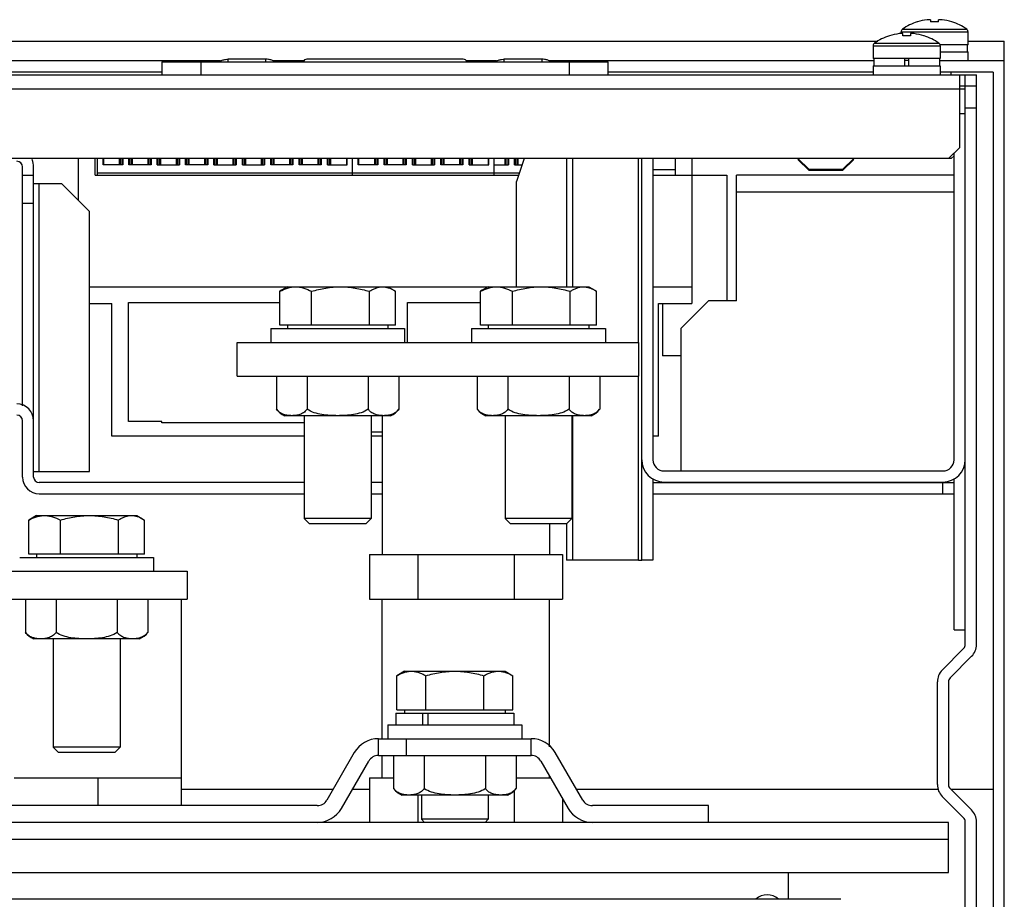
# Model space of a CAD drawing. Header units: millimetres. Extents: x 83 to 681, y 333 to 713.
# Tile 4 of 4: x 504 to 681, y 556 to 713. Entities that reach past the tile are written whole.
import ezdxf

# ---------------------------------------------------------------- set-up
doc = ezdxf.new("R2010")
doc.units = ezdxf.units.MM
doc.header["$LTSCALE"] = 68.636347
doc.layers.get('0').update_dxf_attribs({"linetype": 'CONTINUOUS'})

msp = doc.modelspace()

# ---------------------------------------------------------------- linework, layer by layer
at = {"color": 7, "linetype": 'Continuous'}
for p, q in [((667.71, 713.19), (667.08, 713.19)), ((667.71, 713.19), (667.71, 712.79)), ((669.76, 713.19), (669.13, 713.19)), ((669.13, 712.79), (669.13, 713.19)), ((662.65, 711.47), (674.19, 711.47)), ((665.33, 712.79), (665.32, 712.81)), ((671.52, 712.81), (671.51, 712.79)), ((660.33, 710.29), (660.32, 710.31)), ((662.71, 710.69), (662.08, 710.69)), ((662.42, 711.03), (674.42, 711.03)), ((662.42, 710.69), (662.42, 711.03)), ((662.71, 710.29), (662.71, 710.69)), ((664.76, 710.69), (664.13, 710.69)), ((664.13, 710.69), (664.13, 710.29)), ((666.52, 710.31), (666.51, 710.29)), ((674.42, 708.71), (674.42, 711.03)), ((108.6, 709.35), (658.24, 709.35)), ((657.42, 708.53), (669.42, 708.53)), ((657.42, 708.53), (657.42, 706.21)), ((657.65, 708.97), (669.19, 708.97)), ((674.42, 708.71), (669.38, 708.71)), ((669.42, 708.53), (669.42, 706.21)), ((674.31, 707.41), (674.31, 708.71)), ((674.42, 709.35), (680.92, 709.35)), ((680.92, 333.31), (680.92, 709.35)), ((548.57, 706.11), (541.77, 706.11)), ((548.57, 705.61), (548.57, 706.11)), ((583.92, 706.11), (555.92, 706.11)), ((598.07, 706.11), (591.27, 706.11)), ((598.07, 705.61), (598.07, 706.11)), ((669.42, 706.21), (657.42, 706.21)), ((657.52, 706.21), (657.52, 704.91)), ((663.09, 704.91), (663.09, 706.21)), ((663.74, 706.21), (663.74, 704.91)), ((669.32, 706.21), (669.32, 704.91)), ((669.42, 707.41), (674.42, 707.41)), ((674.42, 705.81), (674.42, 707.41)), ((540.4, 705.81), (109.32, 705.81)), ((529.92, 705.61), (529.92, 703.31)), ((529.92, 705.61), (609.92, 705.61)), ((536.92, 703.31), (536.92, 705.61)), ((555.35, 705.81), (549.93, 705.81)), ((589.9, 705.81), (584.49, 705.81)), ((657.52, 705.81), (599.43, 705.81)), ((602.92, 705.61), (602.92, 703.31)), ((609.92, 703.31), (609.92, 705.61)), ((657.42, 704.91), (669.42, 704.91)), ((657.42, 704.91), (657.42, 703.31)), ((663.09, 705.96), (663.74, 705.96)), ((680.92, 705.81), (669.32, 705.81)), ((669.42, 704.91), (669.42, 703.31)), ((90.92, 703.31), (675.92, 703.31)), ((529.92, 703.81), (109.42, 703.81)), ((657.42, 703.81), (609.92, 703.81)), ((678.92, 703.81), (669.42, 703.81)), ((671.42, 703.31), (671.42, 703.81)), ((672.92, 690.31), (672.92, 703.31)), ((673.92, 601.2), (673.92, 703.31)), ((675.92, 601.19), (675.92, 703.31)), ((678.92, 703.81), (678.92, 335.31)), ((92.92, 700.81), (673.92, 700.81)), ((672.92, 701.31), (675.92, 701.31)), ((675.92, 697.31), (673.92, 697.31)), ((673.92, 696.31), (672.92, 696.31)), ((670.92, 688.31), (672.92, 690.31)), ((671.42, 688.31), (671.92, 688.81)), ((671.92, 634.31), (671.92, 689.31)), ((671.42, 688.31), (95.92, 688.31)), ((504.92, 643.98), (504.92, 686.81)), ((506.92, 631.21), (506.92, 686.81)), ((514.92, 688.31), (514.92, 680.81)), ((517.92, 685.31), (517.92, 688.31)), ((518.38, 685.31), (518.38, 688.31)), ((519.36, 687.18), (519.36, 688.31)), ((522.91, 687.18), (519.36, 687.18)), ((519.49, 687.18), (519.49, 688.31)), ((522.34, 687.18), (522.34, 688.31)), ((522.53, 687.18), (522.53, 688.31)), ((522.79, 688.31), (522.79, 687.18)), ((522.91, 688.31), (522.91, 687.18)), ((524.01, 687.18), (524.01, 688.31)), ((527.99, 687.18), (524.01, 687.18)), ((524.12, 688.31), (524.12, 687.18)), ((524.39, 688.31), (524.39, 687.18)), ((524.57, 688.31), (524.57, 687.18)), ((527.42, 687.18), (527.42, 688.31)), ((527.61, 687.18), (527.61, 688.31)), ((527.87, 688.31), (527.87, 687.18)), ((527.99, 688.31), (527.99, 687.18)), ((529.09, 687.18), (529.09, 688.31)), ((529.09, 687.18), (533.07, 687.18)), ((529.2, 688.31), (529.2, 687.18)), ((529.47, 688.31), (529.47, 687.18)), ((529.65, 688.31), (529.65, 687.18)), ((532.5, 687.18), (532.5, 688.31)), ((532.69, 687.18), (532.69, 688.31)), ((532.95, 688.31), (532.95, 687.18)), ((533.07, 688.31), (533.07, 687.18)), ((534.17, 687.18), (534.17, 688.31)), ((538.15, 687.18), (534.17, 687.18)), ((534.28, 688.31), (534.28, 687.18)), ((534.55, 688.31), (534.55, 687.18)), ((534.73, 688.31), (534.73, 687.18)), ((537.58, 687.18), (537.58, 688.31)), ((537.77, 687.18), (537.77, 688.31)), ((538.03, 688.31), (538.03, 687.18)), ((538.15, 688.31), (538.15, 687.18)), ((539.25, 687.18), (539.25, 688.31)), ((539.25, 687.18), (543.23, 687.18)), ((539.36, 688.31), (539.36, 687.18)), ((539.63, 688.31), (539.63, 687.18)), ((539.81, 688.31), (539.81, 687.18)), ((542.66, 687.18), (542.66, 688.31)), ((542.85, 687.18), (542.85, 688.31)), ((543.11, 688.31), (543.11, 687.18)), ((543.23, 688.31), (543.23, 687.18)), ((544.33, 687.18), (544.33, 688.31)), ((544.33, 687.18), (548.31, 687.18)), ((544.44, 688.31), (544.44, 687.18)), ((544.71, 688.31), (544.71, 687.18)), ((544.89, 688.31), (544.89, 687.18)), ((547.74, 687.18), (547.74, 688.31)), ((547.93, 687.18), (547.93, 688.31)), ((548.19, 688.31), (548.19, 687.18)), ((548.31, 688.31), (548.31, 687.18)), ((549.41, 687.18), (549.41, 688.31)), ((553.39, 687.18), (549.41, 687.18)), ((549.52, 688.31), (549.52, 687.18)), ((549.79, 688.31), (549.79, 687.18)), ((549.97, 688.31), (549.97, 687.18)), ((552.82, 687.18), (552.82, 688.31)), ((553.01, 687.18), (553.01, 688.31)), ((553.27, 688.31), (553.27, 687.18)), ((553.39, 688.31), (553.39, 687.18)), ((554.49, 687.18), (554.49, 688.31)), ((558.47, 687.18), (554.49, 687.18)), ((554.6, 688.31), (554.6, 687.18)), ((554.87, 688.31), (554.87, 687.18)), ((555.05, 688.31), (555.05, 687.18)), ((557.9, 687.18), (557.9, 688.31)), ((558.09, 687.18), (558.09, 688.31)), ((558.35, 688.31), (558.35, 687.18)), ((558.47, 688.31), (558.47, 687.18)), ((559.57, 687.18), (559.57, 688.31)), ((559.57, 687.18), (563.12, 687.18)), ((559.68, 688.31), (559.68, 687.18)), ((559.95, 688.31), (559.95, 687.18)), ((560.13, 688.31), (560.13, 687.18)), ((562.98, 688.31), (562.98, 687.18)), ((563.12, 687.18), (563.12, 688.31)), ((564.1, 685.31), (564.1, 688.31)), ((565.08, 687.18), (565.08, 688.31)), ((568.63, 687.18), (565.08, 687.18)), ((565.21, 687.18), (565.21, 688.31)), ((568.06, 687.18), (568.06, 688.31)), ((568.25, 687.18), (568.25, 688.31)), ((568.51, 688.31), (568.51, 687.18)), ((568.63, 688.31), (568.63, 687.18)), ((569.73, 687.18), (569.73, 688.31)), ((573.71, 687.18), (569.73, 687.18)), ((569.84, 688.31), (569.84, 687.18)), ((570.11, 688.31), (570.11, 687.18)), ((570.29, 688.31), (570.29, 687.18)), ((573.14, 687.18), (573.14, 688.31)), ((573.33, 687.18), (573.33, 688.31)), ((573.59, 688.31), (573.59, 687.18)), ((573.71, 688.31), (573.71, 687.18)), ((574.81, 687.18), (574.81, 688.31)), ((574.81, 687.18), (578.79, 687.18)), ((574.92, 688.31), (574.92, 687.18)), ((575.19, 688.31), (575.19, 687.18)), ((575.37, 688.31), (575.37, 687.18)), ((578.22, 687.18), (578.22, 688.31)), ((578.41, 687.18), (578.41, 688.31)), ((578.67, 688.31), (578.67, 687.18)), ((578.79, 688.31), (578.79, 687.18)), ((579.89, 687.18), (579.89, 688.31)), ((583.87, 687.18), (579.89, 687.18)), ((580, 688.31), (580, 687.18)), ((580.27, 688.31), (580.27, 687.18)), ((580.45, 688.31), (580.45, 687.18)), ((583.3, 687.18), (583.3, 688.31)), ((583.49, 687.18), (583.49, 688.31)), ((583.75, 688.31), (583.75, 687.18)), ((583.87, 688.31), (583.87, 687.18)), ((584.97, 687.18), (584.97, 688.31)), ((584.97, 687.18), (588.52, 687.18)), ((585.08, 688.31), (585.08, 687.18)), ((585.35, 688.31), (585.35, 687.18)), ((585.53, 688.31), (585.53, 687.18)), ((588.38, 688.31), (588.38, 687.18)), ((588.52, 687.18), (588.52, 688.31)), ((589.5, 685.31), (589.5, 688.31)), ((589.5, 687.18), (592.03, 687.18)), ((591.46, 687.18), (591.46, 688.31)), ((591.65, 687.18), (591.65, 688.31)), ((591.91, 688.31), (591.91, 687.18)), ((592.03, 688.31), (592.03, 687.18)), ((593.13, 687.18), (593.13, 688.31)), ((593.13, 687.18), (594.48, 687.18)), ((593.24, 688.31), (593.24, 687.18)), ((594.86, 688.31), (593.46, 684.21)), ((593.51, 688.31), (593.51, 687.18)), ((593.69, 688.31), (593.69, 687.18)), ((602.42, 688.31), (602.42, 665.31)), ((603.59, 665.31), (603.59, 688.31)), ((615.33, 655.31), (615.33, 688.31)), ((615.92, 616.31), (615.92, 688.31)), ((617.92, 688.31), (617.92, 634.31)), ((621.92, 688.31), (621.92, 685.31)), ((624.92, 688.31), (624.92, 662.31)), ((645.92, 686.31), (643.92, 688.3)), ((643.92, 688.13), (645.92, 686.13)), ((651.92, 686.31), (653.92, 688.3)), ((653.92, 688.13), (651.92, 686.13)), ((504.92, 685.31), (506.92, 685.31)), ((517.92, 685.31), (593.84, 685.31)), ((518.38, 685.75), (593.99, 685.75)), ((617.92, 686.31), (621.92, 686.31)), ((617.92, 685.31), (631.17, 685.31)), ((631.17, 685.31), (631.17, 662.81)), ((671.92, 685.31), (632.92, 685.31)), ((632.92, 662.81), (632.92, 685.31)), ((651.92, 686.31), (645.92, 686.31)), ((645.92, 686.13), (645.92, 686.31)), ((651.92, 686.13), (645.92, 686.13)), ((651.92, 686.31), (651.92, 686.13)), ((506.92, 683.81), (511.92, 683.81)), ((507.92, 632.21), (507.92, 683.81)), ((516.92, 678.81), (511.92, 683.81)), ((593.46, 665.31), (593.46, 684.21)), ((632.92, 682.31), (671.92, 682.31)), ((504.92, 680.31), (506.92, 680.31)), ((516.92, 632.21), (516.92, 678.81)), ((516.92, 665.31), (606.42, 665.31)), ((551.33, 664.68), (551.04, 664.5)), ((551.04, 658.41), (551.04, 664.5)), ((552.42, 665.31), (551.33, 664.68)), ((556.73, 658.41), (556.73, 664.5)), ((567.11, 658.41), (567.11, 664.5)), ((570.42, 665.31), (571.5, 664.68)), ((571.5, 664.68), (571.8, 664.5)), ((571.8, 658.41), (571.8, 664.5)), ((587.33, 664.68), (587.04, 664.5)), ((587.04, 658.41), (587.04, 664.5)), ((588.42, 665.31), (587.33, 664.68)), ((592.73, 658.41), (592.73, 664.5)), ((603.11, 658.41), (603.11, 664.5)), ((606.42, 665.31), (607.5, 664.68)), ((607.5, 664.68), (607.8, 664.5)), ((607.8, 658.41), (607.8, 664.5)), ((617.92, 665.31), (624.92, 665.31)), ((516.92, 662.31), (520.92, 662.31)), ((520.92, 638.51), (520.92, 662.31)), ((523.92, 641.18), (523.92, 662.51)), ((523.92, 662.51), (551.04, 662.51)), ((573.92, 662.51), (587.04, 662.51)), ((573.92, 655.31), (573.92, 662.51)), ((618.92, 662.31), (624.92, 662.31)), ((618.92, 638.51), (618.92, 662.31)), ((619.67, 662.31), (619.67, 652.91)), ((627.92, 662.81), (622.92, 657.81)), ((632.92, 662.81), (627.92, 662.81)), ((571.8, 658.41), (551.04, 658.41)), ((552.42, 658.41), (552.42, 657.81)), ((570.42, 658.41), (570.42, 657.81)), ((607.8, 658.41), (587.04, 658.41)), ((588.42, 658.41), (588.42, 657.81)), ((606.42, 658.41), (606.42, 657.81)), ((549.42, 657.81), (573.42, 657.81)), ((549.42, 657.81), (549.42, 655.31)), ((573.42, 657.81), (573.42, 655.31)), ((585.42, 657.81), (609.42, 657.81)), ((585.42, 657.81), (585.42, 655.31)), ((609.42, 657.81), (609.42, 655.31)), ((622.92, 657.81), (622.92, 632.31)), ((543.42, 655.31), (615.42, 655.31)), ((543.42, 649.31), (543.42, 655.31)), ((615.42, 649.31), (615.42, 655.31)), ((622.92, 652.91), (619.67, 652.91)), ((543.42, 649.31), (615.42, 649.31)), ((550.45, 649.31), (550.45, 643.36)), ((555.93, 649.31), (555.93, 643.36)), ((566.9, 649.31), (566.9, 643.36)), ((572.39, 649.31), (572.39, 643.36)), ((586.45, 649.31), (586.45, 643.36)), ((591.93, 649.31), (591.93, 643.36)), ((602.9, 649.31), (602.9, 643.36)), ((608.39, 649.31), (608.39, 643.36)), ((615.33, 616.31), (615.33, 649.31)), ((504.92, 631.21), (504.92, 641.31)), ((529.92, 641.18), (523.92, 641.18)), ((529.92, 640.91), (529.92, 641.18)), ((555.42, 640.91), (529.92, 640.91)), ((570.92, 642.21), (551.92, 642.21)), ((555.42, 642.21), (555.42, 623.77)), ((567.42, 642.21), (567.42, 623.77)), ((569.42, 642.21), (569.42, 617.31)), ((606.92, 642.21), (587.92, 642.21)), ((591.42, 642.21), (591.42, 623.77)), ((603.42, 642.21), (603.42, 623.77)), ((603.59, 616.31), (603.59, 642.21)), ((567.42, 639.31), (569.42, 639.31)), ((555.42, 638.51), (520.92, 638.51)), ((569.42, 638.51), (567.42, 638.51)), ((618.92, 638.51), (617.92, 638.51)), ((506.92, 632.21), (516.92, 632.21)), ((619.92, 632.31), (669.92, 632.31)), ((555.42, 630.21), (507.92, 630.21)), ((569.42, 630.21), (567.42, 630.21)), ((617.92, 630.84), (617.92, 616.31)), ((617.92, 630.21), (671.92, 630.21)), ((619.92, 630.31), (669.92, 630.31)), ((622.92, 630.21), (622.92, 630.31)), ((669.92, 628.21), (669.92, 630.21)), ((671.92, 603.81), (671.92, 630.84)), ((507.92, 628.21), (555.42, 628.21)), ((567.42, 628.21), (569.42, 628.21)), ((617.92, 628.21), (671.92, 628.21)), ((506.33, 623.68), (506.04, 623.5)), ((506.04, 617.41), (506.04, 623.5)), ((507.42, 624.31), (506.33, 623.68)), ((507.42, 624.31), (525.42, 624.31)), ((511.73, 617.41), (511.73, 623.5)), ((522.11, 617.41), (522.11, 623.5)), ((525.42, 624.31), (526.5, 623.68)), ((526.5, 623.68), (526.8, 623.5)), ((526.8, 617.41), (526.8, 623.5)), ((567.42, 623.77), (555.42, 623.77)), ((556.38, 622.81), (555.42, 623.77)), ((566.45, 622.81), (567.42, 623.77)), ((603.42, 623.77), (591.42, 623.77)), ((592.38, 622.81), (591.42, 623.77)), ((602.45, 622.81), (603.42, 623.77)), ((566.45, 622.81), (556.38, 622.81)), ((602.45, 622.81), (592.38, 622.81)), ((599.42, 622.81), (599.42, 617.31)), ((602.42, 622.81), (602.42, 616.31)), ((504.42, 616.81), (528.42, 616.81)), ((526.8, 617.41), (506.04, 617.41)), ((507.42, 617.41), (507.42, 616.81)), ((525.42, 617.41), (525.42, 616.81)), ((528.42, 616.81), (528.42, 614.31)), ((567.1, 617.31), (601.74, 617.31)), ((567.1, 617.31), (567.1, 609.31)), ((575.76, 617.31), (575.76, 609.31)), ((593.08, 617.31), (593.08, 609.31)), ((601.74, 617.31), (601.74, 609.31)), ((615.33, 616.31), (602.42, 616.31)), ((615.33, 616.31), (615.92, 616.31)), ((617.92, 616.31), (615.92, 616.31)), ((462.42, 614.31), (534.42, 614.31)), ((534.42, 614.31), (534.42, 609.31)), ((462.42, 609.31), (534.42, 609.31)), ((505.45, 609.31), (505.45, 603.36)), ((510.93, 609.31), (510.93, 603.36)), ((521.9, 609.31), (521.9, 603.36)), ((527.39, 609.31), (527.39, 603.36)), ((533.42, 572.31), (533.42, 609.31)), ((567.1, 609.31), (601.74, 609.31)), ((569.42, 584.31), (569.42, 609.31)), ((599.42, 582.82), (599.42, 609.31)), ((671.92, 603.81), (673.92, 603.81)), ((525.92, 602.21), (506.92, 602.21)), ((510.42, 602.21), (510.42, 582.77)), ((522.42, 602.21), (522.42, 582.77)), ((673.63, 600.49), (669.79, 596.61)), ((671.21, 595.19), (675.05, 599.08)), ((573.42, 596.41), (572.03, 595.6)), ((572.03, 589.51), (572.03, 595.6)), ((573.42, 596.41), (591.42, 596.41)), ((577.22, 589.51), (577.22, 595.6)), ((587.62, 589.51), (587.62, 595.6)), ((591.42, 596.41), (592.81, 595.6)), ((592.81, 589.51), (592.81, 595.6)), ((668.92, 576.07), (668.92, 594.5)), ((670.92, 594.49), (670.92, 576.07)), ((571.87, 588.91), (592.97, 588.91)), ((571.87, 588.91), (571.87, 586.81)), ((572.03, 589.51), (592.81, 589.51)), ((573.42, 589.51), (573.42, 588.91)), ((576.7, 586.81), (576.7, 588.91)), ((577.61, 588.91), (577.61, 586.81)), ((591.42, 589.51), (591.42, 588.91)), ((592.97, 588.91), (592.97, 586.81)), ((570.42, 586.81), (594.42, 586.81)), ((570.42, 586.81), (570.42, 584.31)), ((594.42, 586.81), (594.42, 584.31)), ((568.73, 584.31), (596.1, 584.31)), ((568.73, 581.31), (568.73, 584.31)), ((573.73, 581.31), (573.73, 584.31)), ((596.1, 581.31), (596.1, 584.31)), ((522.42, 582.77), (510.42, 582.77)), ((511.38, 581.81), (510.42, 582.77)), ((521.45, 581.81), (522.42, 582.77)), ((521.45, 581.81), (511.38, 581.81)), ((564.4, 581.81), (559.49, 573.31)), ((568.73, 581.31), (596.1, 581.31)), ((569.42, 577.31), (569.42, 581.31)), ((571.45, 581.31), (571.45, 575.36)), ((576.93, 581.31), (576.93, 575.36)), ((587.9, 581.31), (587.9, 575.36)), ((593.39, 581.31), (593.39, 575.36)), ((605.34, 573.31), (600.43, 581.81)), ((562.09, 571.81), (567, 580.31)), ((597.83, 580.31), (602.74, 571.81)), ((503.42, 577.31), (533.42, 577.31)), ((518.42, 577.31), (518.42, 572.31)), ((567.1, 577.31), (571.45, 577.31)), ((567.1, 577.31), (567.1, 569.31)), ((593.39, 577.31), (599.57, 577.31)), ((599.42, 577.31), (599.42, 577.56)), ((533.42, 575.27), (560.63, 575.27)), ((564.09, 575.27), (567.1, 575.27)), ((591.92, 574.21), (572.92, 574.21)), ((575.76, 574.21), (575.76, 569.31)), ((576.42, 574.21), (576.42, 569.87)), ((588.42, 574.21), (588.42, 569.87)), ((593.08, 575.01), (593.08, 569.31)), ((604.21, 575.27), (669.03, 575.27)), ((669.8, 573.95), (673.63, 570.12)), ((675.04, 571.54), (671.21, 575.36)), ((671.31, 575.27), (678.92, 575.27)), ((557.76, 572.31), (456.07, 572.31)), ((601.74, 573.54), (601.74, 569.31)), ((627.92, 572.31), (607.07, 572.31)), ((627.92, 569.31), (627.92, 572.31)), ((670.92, 569.31), (98.92, 569.31)), ((588.42, 569.87), (576.42, 569.87)), ((576.98, 569.31), (576.42, 569.87)), ((587.86, 569.31), (588.42, 569.87)), ((670.92, 560.31), (670.92, 569.31)), ((673.92, 336.31), (673.92, 569.42)), ((675.92, 336.31), (675.92, 569.42)), ((98.92, 566.31), (670.92, 566.31)), ((98.92, 560.31), (670.92, 560.31)), ((642.22, 555.52), (642.22, 560.31)), ((651.62, 555.52), (386.22, 555.52))]:
    msp.add_line(p, q, dxfattribs=at)
for centre, radius, start, end in [((668.42, 703.31), 9.97, 97.7067, 108.0605), ((668.42, 703.31), 9.97, 71.9395, 82.2936), ((662.96, 711.03), 0.54, 125.2515, 180), ((668.42, 703.31), 10, 108.0819, 125.2515), ((668.42, 701.76), 11.05, 86.3163, 93.6837), ((668.42, 703.31), 10, 54.7485, 71.9181), ((673.88, 711.03), 0.54, 0, 54.7485), ((663.42, 700.81), 10, 108.0819, 125.2515), ((663.42, 700.81), 9.97, 97.7064, 108.0605), ((663.42, 699.25), 11.06, 86.3191, 93.6809), ((663.42, 700.81), 9.97, 71.9395, 82.2936), ((663.42, 700.81), 10, 54.7485, 71.9181), ((657.96, 708.53), 0.54, 125.2515, 180), ((668.88, 708.53), 0.54, 0, 54.7485), ((548.56, 703.87), 2.24, 87.9305, 88.7094), ((555.92, 705.41), 0.7, 90, 163.3985), ((583.92, 705.41), 0.7, 16.6015, 90), ((503.92, 686.81), 1, 0, 90), ((503.92, 686.81), 3, 0, 25.5434), ((503.92, 641.31), 3, 0, 90), ((553.26, 645.44), 3.5, 216.4956, 247.4183), ((569.57, 645.44), 3.5, 292.5817, 323.5044), ((589.26, 645.44), 3.5, 216.4956, 247.4183), ((605.57, 645.44), 3.5, 292.5817, 323.5044), ((503.92, 641.31), 1, 0, 90), ((619.92, 634.31), 4, 180, 270), ((619.92, 634.31), 2, 180, 270), ((669.92, 634.31), 4, 270, 360), ((669.92, 634.31), 2, 270, 360), ((507.92, 631.21), 3, 180, 270), ((507.92, 631.21), 1, 180, 270), ((508.26, 605.44), 3.5, 216.4956, 247.4183), ((524.57, 605.44), 3.5, 292.5817, 323.5044), ((525.24, 604.95), 2.67, 315.8293, 323.5267), ((672.92, 601.2), 1, 315.3239, 360), ((672.92, 601.19), 3, 315.3239, 360), ((671.92, 594.5), 3, 135.3239, 180), ((671.92, 594.49), 1, 135.3239, 180), ((568.73, 579.31), 5, 90, 150), ((596.1, 579.31), 5, 30, 90), ((568.73, 579.31), 2, 90, 150), ((596.1, 579.31), 2, 30, 90), ((671.92, 576.07), 3, 180, 225), ((671.92, 576.07), 1, 180, 225), ((574.26, 577.44), 3.5, 216.4956, 247.4183), ((590.58, 577.44), 3.5, 292.5817, 323.5044), ((591.24, 576.95), 2.67, 315.8348, 323.5267), ((557.76, 574.31), 2, 270, 330), ((607.07, 574.31), 2, 210, 270), ((557.76, 574.31), 5, 270, 330), ((607.07, 574.31), 5, 210, 270), ((672.92, 569.42), 1, 0, 45), ((672.92, 569.42), 3, 0, 45), ((638.42, 553.31), 3, 47.8427, 132.1419)]:
    msp.add_arc(centre, radius, start, end, dxfattribs=at)
for points, knots in [([(540.17, 705.61), (540.17, 705.64), (540.22, 705.72), (540.46, 705.84), (540.81, 705.97), (541.34, 706.09), (541.65, 706.11), (541.77, 706.11)], [0, 0, 0, 0, 0.25, 0.375, 0.5, 0.75, 1, 1, 1, 1]), ([(541.77, 705.61), (541.77, 705.69), (541.77, 705.8), (541.77, 705.92), (541.77, 705.98), (541.77, 706.03), (541.77, 706.07), (541.77, 706.09), (541.77, 706.11), (541.77, 706.11)], [0, 0, 0, 0, 0.491901, 0.637936, 0.756806, 0.853308, 0.928335, 0.979666, 1, 1, 1, 1]), ([(550.17, 705.61), (550.17, 705.64), (550.12, 705.72), (549.87, 705.84), (549.53, 705.97), (548.99, 706.09), (548.68, 706.11), (548.57, 706.11)], [0, 0, 0, 0, 0.25, 0.375, 0.5, 0.75, 1, 1, 1, 1]), ([(589.67, 705.61), (589.67, 705.64), (589.72, 705.72), (589.96, 705.84), (590.31, 705.97), (590.84, 706.09), (591.15, 706.11), (591.27, 706.11)], [0, 0, 0, 0, 0.25, 0.375, 0.5, 0.75, 1, 1, 1, 1]), ([(591.27, 705.61), (591.27, 705.69), (591.27, 705.8), (591.27, 705.92), (591.27, 705.98), (591.27, 706.03), (591.27, 706.07), (591.27, 706.09), (591.27, 706.11), (591.27, 706.11)], [0, 0, 0, 0, 0.491901, 0.637936, 0.756806, 0.853308, 0.928335, 0.979666, 1, 1, 1, 1]), ([(599.67, 705.61), (599.67, 705.64), (599.62, 705.72), (599.37, 705.84), (599.03, 705.97), (598.49, 706.09), (598.18, 706.11), (598.07, 706.11)], [0, 0, 0, 0, 0.25, 0.375, 0.5, 0.75, 1, 1, 1, 1]), ([(551.04, 664.5), (551.49, 664.74), (552.19, 665.05), (553.16, 665.27), (553.65, 665.31), (553.89, 665.31)], [0, 0, 0, 0, 0.511196, 0.75745, 1, 1, 1, 1]), ([(553.89, 665.31), (554.13, 665.31), (554.61, 665.27), (555.59, 665.05), (556.28, 664.74), (556.73, 664.5)], [0, 0, 0, 0, 0.242549, 0.488805, 1, 1, 1, 1]), ([(556.73, 664.5), (557.57, 664.75), (559.28, 665.15), (561.04, 665.31), (561.92, 665.31)], [0, 0, 0, 0, 0.50011, 1, 1, 1, 1]), ([(561.92, 665.31), (562.8, 665.31), (564.55, 665.15), (566.26, 664.75), (567.11, 664.5)], [0, 0, 0, 0, 0.49989, 1, 1, 1, 1]), ([(567.11, 664.5), (567.29, 664.62), (567.67, 664.84), (568.25, 665.1), (568.85, 665.27), (569.25, 665.31), (569.45, 665.31)], [0, 0, 0, 0, 0.264771, 0.51844, 0.762232, 1, 1, 1, 1]), ([(569.45, 665.31), (569.62, 665.31), (569.98, 665.28), (570.68, 665.11), (571.18, 664.87), (571.5, 664.68)], [0, 0, 0, 0, 0.240158, 0.485069, 1, 1, 1, 1]), ([(587.04, 664.5), (587.49, 664.74), (588.19, 665.05), (589.16, 665.27), (589.65, 665.31), (589.89, 665.31)], [0, 0, 0, 0, 0.511196, 0.75745, 1, 1, 1, 1]), ([(589.89, 665.31), (590.13, 665.31), (590.61, 665.27), (591.59, 665.05), (592.28, 664.74), (592.73, 664.5)], [0, 0, 0, 0, 0.242549, 0.488805, 1, 1, 1, 1]), ([(592.73, 664.5), (593.57, 664.75), (595.28, 665.15), (597.04, 665.31), (597.92, 665.31)], [0, 0, 0, 0, 0.50011, 1, 1, 1, 1]), ([(597.92, 665.31), (598.8, 665.31), (600.55, 665.15), (602.26, 664.75), (603.11, 664.5)], [0, 0, 0, 0, 0.49989, 1, 1, 1, 1]), ([(603.11, 664.5), (603.29, 664.62), (603.67, 664.84), (604.25, 665.1), (604.85, 665.27), (605.25, 665.31), (605.45, 665.31)], [0, 0, 0, 0, 0.264771, 0.51844, 0.762232, 1, 1, 1, 1]), ([(605.45, 665.31), (605.62, 665.31), (605.98, 665.28), (606.68, 665.11), (607.18, 664.87), (607.5, 664.68)], [0, 0, 0, 0, 0.240158, 0.485069, 1, 1, 1, 1]), ([(553.19, 642.21), (552.95, 642.21), (552.48, 642.24), (551.76, 642.39), (551.17, 642.66), (550.74, 643.01), (550.54, 643.23), (550.45, 643.36)], [0, 0, 0, 0, 0.23027, 0.464395, 0.71243, 0.849047, 1, 1, 1, 1]), ([(555.93, 643.36), (555.84, 643.23), (555.64, 643.01), (555.21, 642.66), (554.63, 642.39), (553.91, 642.24), (553.43, 642.21), (553.19, 642.21)], [0, 0, 0, 0, 0.150953, 0.287571, 0.535605, 0.76973, 1, 1, 1, 1]), ([(561.42, 642.21), (560.95, 642.21), (560, 642.24), (558.59, 642.38), (557.2, 642.7), (556.33, 643.09), (555.93, 643.36)], [0, 0, 0, 0, 0.250224, 0.500404, 0.750434, 1, 1, 1, 1]), ([(566.9, 643.36), (566.51, 643.09), (565.64, 642.7), (564.25, 642.38), (562.84, 642.24), (561.89, 642.21), (561.42, 642.21)], [0, 0, 0, 0, 0.249566, 0.499596, 0.749776, 1, 1, 1, 1]), ([(569.65, 642.21), (569.41, 642.21), (568.93, 642.24), (568.21, 642.39), (567.63, 642.66), (567.19, 643.01), (567, 643.23), (566.9, 643.36)], [0, 0, 0, 0, 0.23027, 0.464395, 0.71243, 0.849047, 1, 1, 1, 1]), ([(572.39, 643.36), (572.3, 643.23), (572.1, 643.01), (571.67, 642.66), (571.08, 642.39), (570.36, 642.24), (569.88, 642.21), (569.65, 642.21)], [0, 0, 0, 0, 0.150953, 0.287571, 0.535605, 0.76973, 1, 1, 1, 1]), ([(589.19, 642.21), (588.95, 642.21), (588.48, 642.24), (587.76, 642.39), (587.17, 642.66), (586.74, 643.01), (586.54, 643.23), (586.45, 643.36)], [0, 0, 0, 0, 0.23027, 0.464395, 0.71243, 0.849047, 1, 1, 1, 1]), ([(591.93, 643.36), (591.84, 643.23), (591.64, 643.01), (591.21, 642.66), (590.63, 642.39), (589.91, 642.24), (589.43, 642.21), (589.19, 642.21)], [0, 0, 0, 0, 0.150953, 0.287571, 0.535605, 0.76973, 1, 1, 1, 1]), ([(597.42, 642.21), (596.95, 642.21), (596, 642.24), (594.59, 642.38), (593.2, 642.7), (592.33, 643.09), (591.93, 643.36)], [0, 0, 0, 0, 0.250224, 0.500404, 0.750434, 1, 1, 1, 1]), ([(602.9, 643.36), (602.51, 643.09), (601.64, 642.7), (600.25, 642.38), (598.84, 642.24), (597.89, 642.21), (597.42, 642.21)], [0, 0, 0, 0, 0.249566, 0.499596, 0.749776, 1, 1, 1, 1]), ([(605.65, 642.21), (605.41, 642.21), (604.93, 642.24), (604.21, 642.39), (603.63, 642.66), (603.19, 643.01), (603, 643.23), (602.9, 643.36)], [0, 0, 0, 0, 0.23027, 0.464395, 0.71243, 0.849047, 1, 1, 1, 1]), ([(608.39, 643.36), (608.3, 643.23), (608.1, 643.01), (607.67, 642.66), (607.08, 642.39), (606.36, 642.24), (605.88, 642.21), (605.65, 642.21)], [0, 0, 0, 0, 0.150953, 0.287571, 0.535605, 0.76973, 1, 1, 1, 1]), ([(506.04, 623.5), (506.49, 623.74), (507.19, 624.05), (508.16, 624.27), (508.65, 624.31), (508.89, 624.31)], [0, 0, 0, 0, 0.511196, 0.75745, 1, 1, 1, 1]), ([(508.89, 624.31), (509.13, 624.31), (509.61, 624.27), (510.59, 624.05), (511.28, 623.74), (511.73, 623.5)], [0, 0, 0, 0, 0.242549, 0.488805, 1, 1, 1, 1]), ([(511.73, 623.5), (512.57, 623.75), (514.28, 624.15), (516.04, 624.31), (516.92, 624.31)], [0, 0, 0, 0, 0.50011, 1, 1, 1, 1]), ([(516.92, 624.31), (517.8, 624.31), (519.55, 624.15), (521.26, 623.75), (522.11, 623.5)], [0, 0, 0, 0, 0.49989, 1, 1, 1, 1]), ([(522.11, 623.5), (522.29, 623.62), (522.67, 623.84), (523.25, 624.1), (523.85, 624.27), (524.25, 624.31), (524.45, 624.31)], [0, 0, 0, 0, 0.264771, 0.51844, 0.762232, 1, 1, 1, 1]), ([(524.45, 624.31), (524.62, 624.31), (524.98, 624.28), (525.68, 624.11), (526.18, 623.87), (526.5, 623.68)], [0, 0, 0, 0, 0.240158, 0.485069, 1, 1, 1, 1]), ([(508.19, 602.21), (507.95, 602.21), (507.48, 602.24), (506.76, 602.39), (506.17, 602.66), (505.74, 603.01), (505.54, 603.23), (505.45, 603.36)], [0, 0, 0, 0, 0.23027, 0.464395, 0.712429, 0.849047, 1, 1, 1, 1]), ([(510.93, 603.36), (510.84, 603.23), (510.64, 603.01), (510.21, 602.66), (509.63, 602.39), (508.91, 602.24), (508.43, 602.21), (508.19, 602.21)], [0, 0, 0, 0, 0.150953, 0.287571, 0.535605, 0.769731, 1, 1, 1, 1]), ([(516.42, 602.21), (515.95, 602.21), (515, 602.24), (513.59, 602.38), (512.2, 602.7), (511.33, 603.09), (510.93, 603.36)], [0, 0, 0, 0, 0.250224, 0.500404, 0.750435, 1, 1, 1, 1]), ([(521.9, 603.36), (521.51, 603.09), (520.64, 602.7), (519.25, 602.38), (517.84, 602.24), (516.89, 602.21), (516.42, 602.21)], [0, 0, 0, 0, 0.249566, 0.499596, 0.749776, 1, 1, 1, 1]), ([(524.65, 602.21), (524.41, 602.21), (523.93, 602.24), (523.21, 602.39), (522.63, 602.66), (522.19, 603.01), (522, 603.23), (521.9, 603.36)], [0, 0, 0, 0, 0.23027, 0.464395, 0.71243, 0.849047, 1, 1, 1, 1]), ([(527.16, 603.08), (526.98, 602.9), (526.59, 602.61), (525.94, 602.35), (525.29, 602.23), (524.86, 602.21), (524.65, 602.21)], [0, 0, 0, 0, 0.276294, 0.52536, 0.764203, 1, 1, 1, 1]), ([(572.03, 595.6), (572.23, 595.72), (572.65, 595.94), (573.3, 596.2), (573.96, 596.37), (574.4, 596.41), (574.63, 596.41)], [0, 0, 0, 0, 0.261636, 0.514488, 0.75959, 1, 1, 1, 1]), ([(574.63, 596.41), (574.85, 596.41), (575.29, 596.37), (575.95, 596.2), (576.6, 595.94), (577.02, 595.72), (577.22, 595.6)], [0, 0, 0, 0, 0.240405, 0.485503, 0.738358, 1, 1, 1, 1]), ([(577.22, 595.6), (578.07, 595.85), (579.78, 596.25), (581.54, 596.41), (582.42, 596.41)], [0, 0, 0, 0, 0.500094, 1, 1, 1, 1]), ([(582.42, 596.41), (583.3, 596.41), (585.06, 596.25), (586.77, 595.85), (587.62, 595.6)], [0, 0, 0, 0, 0.499896, 1, 1, 1, 1]), ([(587.62, 595.6), (587.82, 595.72), (588.24, 595.94), (588.89, 596.2), (589.55, 596.37), (589.99, 596.41), (590.21, 596.41)], [0, 0, 0, 0, 0.261636, 0.514488, 0.75959, 1, 1, 1, 1]), ([(590.21, 596.41), (590.43, 596.41), (590.88, 596.37), (591.54, 596.2), (592.19, 595.94), (592.6, 595.72), (592.81, 595.6)], [0, 0, 0, 0, 0.240405, 0.485503, 0.738358, 1, 1, 1, 1]), ([(574.19, 574.21), (573.96, 574.21), (573.48, 574.24), (572.76, 574.39), (572.17, 574.66), (571.74, 575.01), (571.54, 575.23), (571.45, 575.36)], [0, 0, 0, 0, 0.23027, 0.464395, 0.71243, 0.849047, 1, 1, 1, 1]), ([(576.93, 575.36), (576.84, 575.23), (576.65, 575.01), (576.21, 574.66), (575.63, 574.39), (574.91, 574.24), (574.43, 574.21), (574.19, 574.21)], [0, 0, 0, 0, 0.150953, 0.287571, 0.535605, 0.76973, 1, 1, 1, 1]), ([(582.42, 574.21), (581.95, 574.21), (581, 574.24), (579.59, 574.38), (578.2, 574.7), (577.33, 575.09), (576.93, 575.36)], [0, 0, 0, 0, 0.250224, 0.500404, 0.750435, 1, 1, 1, 1]), ([(587.9, 575.36), (587.51, 575.09), (586.64, 574.7), (585.25, 574.38), (583.84, 574.24), (582.89, 574.21), (582.42, 574.21)], [0, 0, 0, 0, 0.249566, 0.499596, 0.749776, 1, 1, 1, 1]), ([(590.65, 574.21), (590.41, 574.21), (589.93, 574.24), (589.21, 574.39), (588.63, 574.66), (588.19, 575.01), (588, 575.23), (587.9, 575.36)], [0, 0, 0, 0, 0.23027, 0.464395, 0.712429, 0.849047, 1, 1, 1, 1]), ([(593.16, 575.08), (592.98, 574.9), (592.59, 574.61), (591.94, 574.35), (591.29, 574.23), (590.86, 574.21), (590.65, 574.21)], [0, 0, 0, 0, 0.276301, 0.525366, 0.764206, 1, 1, 1, 1])]:
    msp.add_open_spline(points, degree=3, knots=knots, dxfattribs=at)
for points in [[(540.18, 705.65), (540.19, 705.66), (540.2, 705.67), (540.21, 705.69)], [(550.16, 705.65), (550.15, 705.66), (550.14, 705.67), (550.12, 705.69)], [(550.16, 705.65), (550.15, 705.66), (550.14, 705.67), (550.13, 705.69)]]:
    msp.add_open_spline(points, degree=3, dxfattribs=at)

doc.saveas('drawing.dxf')
